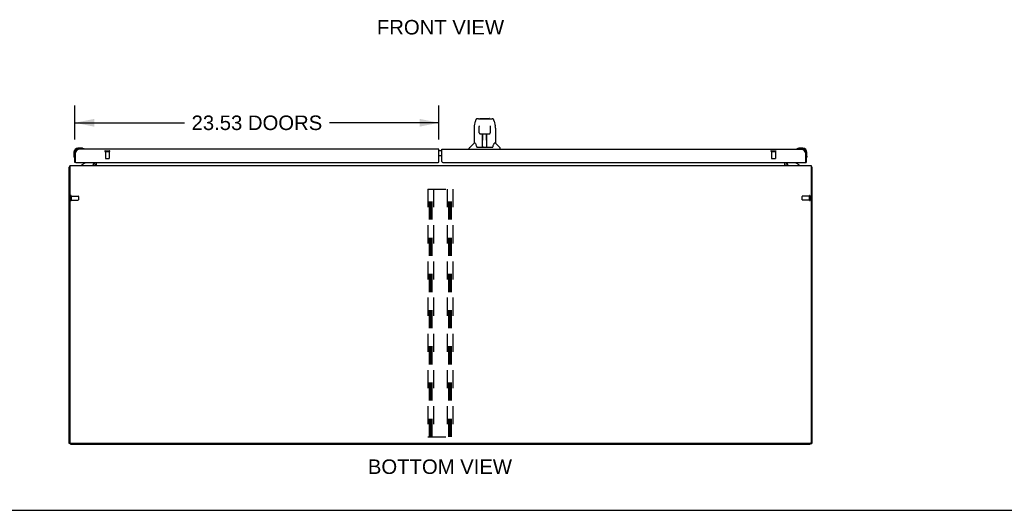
# Model space of a CAD drawing. Header units: inches. Extents: x 0 to 212, y 0 to 138.
# Tile 2 of 12: x 43 to 106, y 0 to 32. Entities that reach past the tile are written whole.
import ezdxf

# ---------------------------------------------------------------- set-up
doc = ezdxf.new("R2010")
doc.units = ezdxf.units.IN
doc.header["$LTSCALE"] = 11.6875
doc.header["$MEASUREMENT"] = 0
doc.linetypes.add('HIDDEN', pattern=[0.2, 0.1, -0.1])
doc.layers.get('0').update_dxf_attribs({"linetype": 'CONTINUOUS'})
for name, color, linetype in [('02___PRT_ALL_AXES', 7, 'CONTINUOUS'), ('DEFAULT_2', 8, 'HIDDEN'), ('DIMENSIONS', 7, 'CONTINUOUS')]:
    doc.layers.add(name, color=color, linetype=linetype)
doc.styles.get("Standard").update_dxf_attribs({"font": 'arial.ttf'})
doc.dimstyles.new('DIMSTYLE_1', dxfattribs={"dimtxt": 0.9375, "dimasz": 1.25, "dimexe": 0.09, "dimexo": 0.07, "dimgap": 0.0375, "dimtad": 0, "dimtih": 1, "dimtoh": 1, "dimzin": 4, "dimdsep": 46, "dimtxsty": 'Standard', "dimblk": '_FILLED', "dimblk1": '_FILLED', "dimblk2": '_FILLED', "dimcen": 0.09, "dimazin": 1, "dimtfac": 1, "dimtdec": 3, "dimtofl": 0, "dimtmove": 0, "dimatfit": 3, "dimldrblk": '_FILLED', "dimfxl": 1, "dimtolj": 1, "dimtzin": 4, "dimarcsym": 0})

# ---------------------------------------------------------------- blocks, each defined once
blk = doc.blocks.new('_FILLED')
at = {"color": 0, "linetype": 'ByBlock'}
blk.add_solid([(0, 0), (-1, 0.2), (-1, -0.2)], dxfattribs=at)
blk = doc.blocks.new('*D11')
at = {"layer": 'DIMENSIONS', "color": 2, "linetype": 'Continuous'}
for p, q in [((46.188, 23.957), (46.188, 26.157)), ((69.719, 23.957), (69.719, 26.157)), ((46.188, 25.032), (53.268, 25.032)), ((69.719, 25.032), (62.639, 25.032))]:
    blk.add_line(p, q, dxfattribs=at)
at = {"layer": 'DIMENSIONS', "color": 2, "linetype": 'Continuous', "xscale": 1.25, "yscale": 1.25, "zscale": 1.25, "rotation": 180}
blk.add_blockref('_FILLED', (46.188, 25.032), dxfattribs=at)
at = {"layer": 'DIMENSIONS', "color": 2, "linetype": 'Continuous', "xscale": 1.25, "yscale": 1.25, "zscale": 1.25}
blk.add_blockref('_FILLED', (69.719, 25.032), dxfattribs=at)
at = {"layer": 'DIMENSIONS', "color": 2, "linetype": 'Continuous', "insert": (57.953, 25.501), "char_height": 0.9375, "width": 8.43401, "attachment_point": 2, "line_spacing_factor": 0.9}
blk.add_mtext('23.53 DOORS', dxfattribs=at)

msp = doc.modelspace()

# ---------------------------------------------------------------- linework, layer by layer
at = {"color": 7, "linetype": 'Continuous'}
for p, q in [((72.004, 24.837), (72.069, 25.142)), ((72.274, 25.297), (72.193, 25.297)), ((72.275, 25.297), (73.081, 25.297)), ((72.28, 25.297), (72.278, 25.297)), ((72.311, 24.821), (72.311, 24.818)), ((72.311, 24.818), (72.311, 24.813)), ((72.385, 25.309), (72.971, 25.309)), ((73.045, 24.811), (73.045, 24.816)), ((73.082, 25.297), (73.163, 25.297)), ((73.287, 25.142), (73.352, 24.837)), ((71.989, 24.694), (71.989, 23.722)), ((72.311, 24.785), (72.292, 24.785)), ((72.311, 24.813), (72.311, 24.805)), ((72.311, 24.805), (72.311, 24.796)), ((72.313, 24.674), (72.311, 24.796)), ((72.318, 24.391), (72.313, 24.674)), ((72.399, 24.313), (72.519, 24.313)), ((72.529, 23.467), (72.543, 24.314)), ((72.536, 23.898), (72.536, 24.313)), ((72.542, 24.25), (72.536, 24.25)), ((72.555, 24.314), (72.801, 24.314)), ((72.804, 23.447), (72.789, 24.314)), ((72.79, 24.25), (72.82, 24.25)), ((72.793, 24.314), (72.793, 24.25)), ((72.82, 23.447), (72.82, 24.313)), ((72.837, 24.313), (72.957, 24.313)), ((73.038, 24.391), (73.045, 24.803)), ((73.064, 24.785), (73.044, 24.785)), ((73.045, 24.803), (73.045, 24.811)), ((73.367, 24.693), (73.367, 23.722)), ((71.983, 23.716), (71.686, 23.419)), ((72.062, 23.722), (71.989, 23.722)), ((72.54, 24.088), (72.536, 24.088)), ((72.539, 24.077), (72.536, 24.077)), ((72.82, 24.088), (72.793, 24.088)), ((72.82, 24.077), (72.793, 24.077)), ((72.797, 23.848), (72.82, 23.848)), ((72.82, 23.844), (72.797, 23.844)), ((73.367, 23.722), (73.294, 23.722)), ((73.373, 23.716), (73.67, 23.419)), ((46.128, 23.125), (46.128, 22.869)), ((46.188, 23.082), (46.229, 23.082)), ((46.647, 23.388), (46.391, 23.388)), ((46.434, 23.328), (46.391, 23.328)), ((46.685, 23.386), (46.647, 23.388)), ((46.783, 23.342), (46.782, 23.342)), ((69.906, 23.224), (69.719, 23.224)), ((71.674, 23.328), (71.674, 23.391)), ((72.157, 23.47), (72.162, 23.463)), ((72.192, 23.447), (73.164, 23.447)), ((72.53, 23.519), (72.529, 23.493)), ((72.536, 23.447), (72.536, 23.451)), ((72.803, 23.493), (72.803, 23.519)), ((73.682, 23.328), (73.682, 23.391)), ((92.94, 23.386), (92.978, 23.388)), ((93.235, 23.388), (92.978, 23.388)), ((93.438, 23.082), (93.396, 23.082)), ((93.438, 23.082), (93.438, 23.125)), ((93.498, 22.869), (93.498, 23.125)), ((46.128, 22.869), (46.131, 22.831)), ((46.173, 22.74), (46.174, 22.737)), ((46.174, 22.737), (46.174, 22.735)), ((46.249, 22.474), (46.188, 22.474)), ((46.868, 22.447), (46.63, 22.309)), ((46.63, 22.27), (46.63, 22.309)), ((47.417, 22.474), (47.417, 22.427)), ((47.417, 22.31), (47.417, 22.31)), ((47.454, 22.271), (47.42, 22.306)), ((69.906, 22.904), (69.719, 22.904)), ((92.209, 22.474), (92.209, 22.427)), ((92.996, 22.309), (92.758, 22.447)), ((92.996, 22.27), (92.996, 22.309)), ((93.376, 22.474), (93.438, 22.474)), ((93.451, 22.734), (93.451, 22.734)), ((93.498, 22.869), (93.495, 22.831)), ((45.865, 22.166), (45.813, 22.166)), ((93.761, 22.166), (93.813, 22.166)), ((45.917, 4.322), (45.813, 4.322)), ((45.917, 4.27), (45.917, 4.323)), ((45.917, 4.27), (93.709, 4.27)), ((93.709, 4.27), (93.709, 4.323)), ((93.709, 4.322), (93.813, 4.322)), ((0, 0), (212.5, 0))]:
    msp.add_line(p, q, dxfattribs=at)
at = {"color": 3, "linetype": 'Continuous'}
for p, q in [((46.188, 22.474), (46.188, 23.082)), ((46.229, 22.494), (46.229, 23.082)), ((69.719, 23.328), (46.434, 23.328)), ((69.719, 22.537), (69.719, 23.328)), ((69.906, 22.537), (69.906, 23.328)), ((69.906, 23.328), (93.191, 23.328)), ((93.396, 23.082), (93.396, 22.494)), ((93.438, 23.082), (93.438, 22.474)), ((45.865, 22.27), (45.865, 4.385)), ((45.865, 22.27), (93.761, 22.27)), ((46.249, 22.474), (69.656, 22.474)), ((47.417, 22.31), (47.418, 22.309)), ((47.418, 22.309), (47.418, 22.308)), ((47.418, 22.308), (47.423, 22.302)), ((47.459, 22.413), (47.459, 22.474)), ((47.563, 22.474), (47.563, 22.27)), ((69.969, 22.474), (93.376, 22.474)), ((92.063, 22.27), (92.063, 22.474)), ((92.167, 22.474), (92.167, 22.374)), ((93.761, 22.27), (93.761, 4.385)), ((45.813, 4.322), (45.813, 22.166)), ((93.813, 22.166), (93.813, 4.322)), ((93.698, 4.322), (45.927, 4.322))]:
    msp.add_line(p, q, dxfattribs=at)
at = {"color": 7, "linetype": 'Continuous'}
for points in [[(72.004, 24.837), (71.998, 24.805), (71.993, 24.763), (71.99, 24.721), (71.989, 24.694)], [(72.193, 25.297), (72.189, 25.297), (72.174, 25.295), (72.159, 25.29), (72.145, 25.284), (72.133, 25.275), (72.122, 25.265), (72.112, 25.254), (72.104, 25.241), (72.097, 25.228), (72.09, 25.213), (72.084, 25.197), (72.078, 25.178), (72.073, 25.157), (72.069, 25.142)], [(72.31, 24.826), (72.31, 24.826), (72.31, 24.826), (72.31, 24.825), (72.31, 24.825), (72.31, 24.824), (72.311, 24.823), (72.311, 24.821)], [(73.045, 24.816), (73.045, 24.82), (73.045, 24.821), (73.045, 24.823), (73.045, 24.824), (73.045, 24.825), (73.046, 24.825), (73.046, 24.826)], [(73.263, 25.219), (73.257, 25.232), (73.25, 25.244), (73.243, 25.254), (73.235, 25.264), (73.225, 25.273), (73.215, 25.281), (73.203, 25.288), (73.191, 25.293), (73.177, 25.296), (73.163, 25.297)], [(73.287, 25.142), (73.284, 25.155), (73.279, 25.174), (73.274, 25.19), (73.269, 25.206), (73.263, 25.219)], [(73.367, 24.693), (73.366, 24.721), (73.363, 24.764), (73.358, 24.806), (73.352, 24.837)], [(72.318, 24.391), (72.32, 24.379), (72.323, 24.366), (72.328, 24.354), (72.336, 24.343), (72.345, 24.333), (72.355, 24.325), (72.366, 24.319), (72.378, 24.315), (72.39, 24.313), (72.398, 24.313)], [(72.519, 24.313), (72.522, 24.313), (72.531, 24.313), (72.54, 24.313), (72.549, 24.314), (72.555, 24.314)], [(72.801, 24.314), (72.809, 24.314), (72.818, 24.313), (72.826, 24.313), (72.835, 24.313), (72.837, 24.313)], [(72.958, 24.313), (72.967, 24.313), (72.979, 24.316), (72.991, 24.32), (73.002, 24.326), (73.012, 24.334), (73.021, 24.344), (73.028, 24.355), (73.034, 24.367), (73.037, 24.38), (73.038, 24.391)], [(72.059, 23.722), (72.064, 23.713), (72.078, 23.685), (72.093, 23.649), (72.108, 23.607), (72.125, 23.558), (72.139, 23.51)], [(73.217, 23.51), (73.231, 23.556), (73.247, 23.604), (73.262, 23.647), (73.277, 23.683), (73.291, 23.712), (73.297, 23.722)], [(46.782, 23.342), (46.781, 23.342), (46.78, 23.343), (46.778, 23.343), (46.776, 23.343)], [(72.139, 23.51), (72.142, 23.502), (72.147, 23.489), (72.152, 23.479), (72.157, 23.47)], [(72.162, 23.463), (72.168, 23.456), (72.175, 23.451), (72.182, 23.448), (72.19, 23.447), (72.192, 23.447)], [(73.164, 23.447), (73.165, 23.447), (73.173, 23.448), (73.181, 23.451), (73.188, 23.456)], [(73.188, 23.456), (73.193, 23.462), (73.199, 23.47)], [(73.199, 23.47), (73.204, 23.478), (73.209, 23.489), (73.214, 23.502), (73.217, 23.51)], [(92.844, 23.342), (92.843, 23.342), (92.843, 23.342)], [(92.849, 23.343), (92.847, 23.343), (92.846, 23.343), (92.844, 23.342)], [(46.174, 22.735), (46.174, 22.734), (46.174, 22.734)], [(93.451, 22.734), (93.451, 22.735), (93.452, 22.737), (93.453, 22.74)]]:
    msp.add_lwpolyline(points, dxfattribs=at)
at = {"color": 3, "linetype": 'Continuous'}
for points in [[(46.229, 23.082), (46.238, 23.098), (46.246, 23.114), (46.255, 23.13), (46.263, 23.146), (46.272, 23.161), (46.28, 23.176), (46.289, 23.191), (46.298, 23.205), (46.306, 23.219), (46.315, 23.232), (46.323, 23.245), (46.332, 23.256), (46.34, 23.267), (46.349, 23.278), (46.357, 23.287), (46.366, 23.295), (46.374, 23.303), (46.383, 23.31), (46.391, 23.315), (46.4, 23.32), (46.409, 23.324), (46.417, 23.326), (46.426, 23.328), (46.434, 23.328)], [(93.191, 23.328), (93.2, 23.328), (93.208, 23.326), (93.217, 23.324), (93.225, 23.32), (93.234, 23.315), (93.242, 23.31), (93.251, 23.303), (93.26, 23.295), (93.268, 23.287), (93.277, 23.278), (93.285, 23.267), (93.294, 23.256), (93.302, 23.245), (93.311, 23.232), (93.319, 23.219), (93.328, 23.205), (93.336, 23.191), (93.345, 23.176), (93.353, 23.161), (93.362, 23.146), (93.371, 23.13), (93.379, 23.114), (93.388, 23.098), (93.396, 23.082)], [(47.416, 22.311), (47.416, 22.311), (47.416, 22.311), (47.416, 22.31), (47.417, 22.31)], [(47.423, 22.302), (47.424, 22.3), (47.426, 22.298), (47.427, 22.296), (47.429, 22.293)], [(47.429, 22.293), (47.431, 22.291), (47.433, 22.289), (47.435, 22.286), (47.437, 22.284), (47.44, 22.282), (47.442, 22.279), (47.444, 22.277), (47.447, 22.275), (47.449, 22.274), (47.451, 22.273), (47.453, 22.272)], [(92.182, 22.279), (92.18, 22.277), (92.178, 22.275), (92.176, 22.274), (92.174, 22.273)], [(92.193, 22.289), (92.188, 22.284), (92.186, 22.282), (92.184, 22.281), (92.182, 22.279)], [(92.203, 22.296), (92.202, 22.296), (92.202, 22.296), (92.201, 22.296), (92.2, 22.296), (92.199, 22.295), (92.198, 22.294), (92.197, 22.293), (92.196, 22.292), (92.195, 22.291), (92.193, 22.289)], [(45.848, 22.182), (45.84, 22.181), (45.837, 22.18), (45.833, 22.179), (45.83, 22.179), (45.827, 22.178), (45.824, 22.177), (45.822, 22.176), (45.82, 22.175), (45.818, 22.174), (45.816, 22.173), (45.815, 22.172), (45.814, 22.171), (45.813, 22.169), (45.813, 22.168), (45.813, 22.166)], [(45.865, 22.186), (45.865, 22.186), (45.86, 22.185), (45.856, 22.184), (45.852, 22.183), (45.848, 22.182)], [(93.761, 22.186), (93.761, 22.186), (93.765, 22.185), (93.769, 22.184), (93.773, 22.183), (93.777, 22.182), (93.785, 22.181)], [(93.785, 22.181), (93.789, 22.18), (93.792, 22.179), (93.795, 22.179), (93.798, 22.178), (93.801, 22.177), (93.804, 22.176), (93.806, 22.175), (93.808, 22.174), (93.809, 22.173), (93.81, 22.172), (93.811, 22.171), (93.812, 22.169), (93.813, 22.168), (93.813, 22.166)]]:
    msp.add_lwpolyline(points, dxfattribs=at)
at = {"color": 7, "linetype": 'Continuous'}
for centre, radius, start, end in [((72.385, 25.289), 0.0197, 90, 156.39296), ((72.971, 25.289), 0.0197, 23.60704, 90), ((71.997, 23.703), 0.0197, 90, 135), ((73.359, 23.703), 0.0197, 45, 90), ((46.391, 23.125), 0.263, 90, 180), ((46.391, 23.125), 0.203, 90, 180), ((46.647, 23.138), 0.25, 59.11011, 90), ((46.768, 23.343), 0.015, 270, 353.62041), ((46.768, 23.34), 0.015, 6.37959, 59.11011), ((71.713, 23.391), 0.0394, 135, 180), ((72.548, 23.466), 0.0197, 179, 270), ((72.548, 23.466), 0.0197, 260.73897, 269.92316), ((72.784, 23.466), 0.0197, 270, 1), ((72.784, 23.466), 0.0197, 270.07713, 272.64688), ((73.643, 23.391), 0.0394, 0, 45), ((92.858, 23.34), 0.015, 120.88989, 173.62041), ((92.858, 23.343), 0.015, 186.37959, 270), ((92.978, 23.138), 0.25, 90, 120.88989), ((93.235, 23.125), 0.263, 0, 90), ((93.235, 23.125), 0.203, 0, 90), ((46.378, 22.869), 0.25, 180, 210.88989), ((46.176, 22.748), 0.015, 210.88989, 263.62041), ((46.173, 22.748), 0.015, 276.37959, 360), ((46.818, 22.534), 0.1, 300.09201, 323.45319), ((47.26, 22.427), 0.157, 270, 360), ((47.316, 22.413), 0.246, 324.67352, 360), ((92.271, 22.374), 0.208, 180, 210.01397), ((92.366, 22.427), 0.157, 180, 270), ((92.808, 22.534), 0.1, 216.54681, 239.90799), ((93.453, 22.748), 0.015, 180, 263.62041), ((93.449, 22.748), 0.015, 276.37959, 329.11011), ((93.248, 22.869), 0.25, 329.11011, 360)]:
    msp.add_arc(centre, radius, start, end, dxfattribs=at)
at = {"color": 3, "linetype": 'Continuous'}
for centre, radius, start, end in [((46.434, 23.082), 0.246, 90, 180), ((93.191, 23.082), 0.246, 0, 90), ((46.249, 22.494), 0.02, 180, 270), ((47.316, 22.413), 0.142, 270, 360), ((69.656, 22.537), 0.0625, 270, 360), ((69.969, 22.537), 0.0625, 180, 270), ((92.271, 22.374), 0.104, 180, 270), ((93.376, 22.494), 0.02, 270, 360), ((45.927, 4.385), 0.0625, 180, 270), ((93.698, 4.385), 0.0625, 270, 360)]:
    msp.add_arc(centre, radius, start, end, dxfattribs=at)
at = {"color": 7, "linetype": 'Continuous'}
for centre, major_axis, start_param, end_param in [((72.528, 23.486), (0.0394, 0), -1.369355, -1.264777), ((72.804, 23.486), (0, 0.0394), -3.447611, -3.141593)]:
    msp.add_ellipse(centre, major_axis=major_axis, ratio=1, start_param=start_param, end_param=end_param, dxfattribs=at)
at = {"layer": '02___PRT_ALL_AXES', "color": 8, "linetype": 'HIDDEN'}
for p, q in [((48.168, 23.181), (48.168, 22.734)), ((48.168, 23.181), (48.416, 23.181)), ((48.416, 23.181), (48.416, 22.734)), ((91.21, 23.181), (91.458, 23.181)), ((91.21, 23.181), (91.21, 22.734)), ((91.458, 23.181), (91.458, 22.734)), ((45.96, 20.29), (45.96, 20.042)), ((45.96, 20.29), (46.407, 20.29)), ((45.96, 20.042), (46.407, 20.042)), ((93.655, 20.29), (93.208, 20.29)), ((93.655, 20.042), (93.208, 20.042)), ((93.655, 20.042), (93.655, 20.29))]:
    msp.add_line(p, q, dxfattribs=at)
at = {"layer": '02___PRT_ALL_AXES', "color": 7, "linetype": 'Continuous'}
for start, end in [(175.10153, 175.5324), (170.84979, 171.3733)]:
    msp.add_arc((46.391, 23.125), 0.263, start, end, dxfattribs=at)
at = {"layer": 'DEFAULT_2', "color": 8, "linetype": 'HIDDEN'}
for p, q in [((48.15, 23.224), (48.434, 23.224)), ((48.15, 23.181), (48.434, 23.181)), ((91.192, 23.224), (91.476, 23.224)), ((91.192, 23.181), (91.476, 23.181)), ((48.178, 22.724), (48.406, 22.724)), ((91.22, 22.724), (91.448, 22.724)), ((69, 20.749), (69, 4.749)), ((69, 20.749), (70.625, 20.749)), ((69.104, 4.749), (69.104, 20.749)), ((69.194, 4.749), (69.194, 20.749)), ((69.271, 4.749), (69.271, 20.749)), ((69.375, 20.749), (69.375, 4.749)), ((70.25, 20.749), (70.25, 4.749)), ((70.354, 4.749), (70.354, 20.749)), ((70.444, 4.749), (70.444, 20.749)), ((70.521, 4.749), (70.521, 20.749)), ((70.625, 20.749), (70.625, 4.749)), ((45.917, 20.308), (45.917, 20.024)), ((45.96, 20.308), (45.96, 20.024)), ((46.417, 20.28), (46.417, 20.052)), ((93.198, 20.052), (93.198, 20.28)), ((93.655, 20.024), (93.655, 20.308)), ((93.698, 20.024), (93.698, 20.308)), ((69, 4.749), (70.625, 4.749))]:
    msp.add_line(p, q, dxfattribs=at)
for centre, radius, start, end in [((48.15, 23.203), 0.0215, 90, 270), ((48.434, 23.203), 0.0215, 270, 90), ((91.192, 23.203), 0.0215, 90, 270), ((91.476, 23.203), 0.0215, 270, 90), ((48.178, 22.734), 0.01, 180, 270), ((48.406, 22.734), 0.01, 270, 360), ((91.22, 22.734), 0.01, 180, 270), ((91.448, 22.734), 0.01, 270, 360), ((45.938, 20.308), 0.0215, 0, 180), ((45.938, 20.024), 0.0215, 180, 360), ((46.407, 20.28), 0.01, 0, 90), ((46.407, 20.052), 0.01, 270, 360), ((93.208, 20.28), 0.01, 90, 180), ((93.208, 20.052), 0.01, 180, 270), ((93.677, 20.308), 0.0215, 360, 180), ((93.677, 20.024), 0.0215, 180, 0)]:
    msp.add_arc(centre, radius, start, end, dxfattribs=at)

# ---------------------------------------------------------------- texts
at = {"layer": 'DIMENSIONS', "color": 2, "linetype": 'Continuous', "char_height": 0.9375, "attachment_point": 2, "line_spacing_factor": 0.9}
for s, insert, width in [('FRONT VIEW', (69.817, 31.674), 8.204), ('BOTTOM VIEW', (69.781, 3.286), 9.29136)]:
    msp.add_mtext(s, dxfattribs=dict(at, insert=insert, width=width))

# ---------------------------------------------------------------- dimensions: what is measured, and where the dimension line sits
at = {"layer": 'DIMENSIONS', "color": 2, "linetype": 'Continuous'}
dim = msp.add_linear_dim(base=(69.719, 25.032), p1=(46.188, 26.227), p2=(69.719, 26.227), text='<> DOORS', dimstyle='DIMSTYLE_1', dxfattribs=at)
dim.commit()
dim.dimension.update_dxf_attribs({"geometry": '*D11', "text_midpoint": (57.953, 25.032), "dimtype": 160})

doc.saveas('drawing.dxf')
